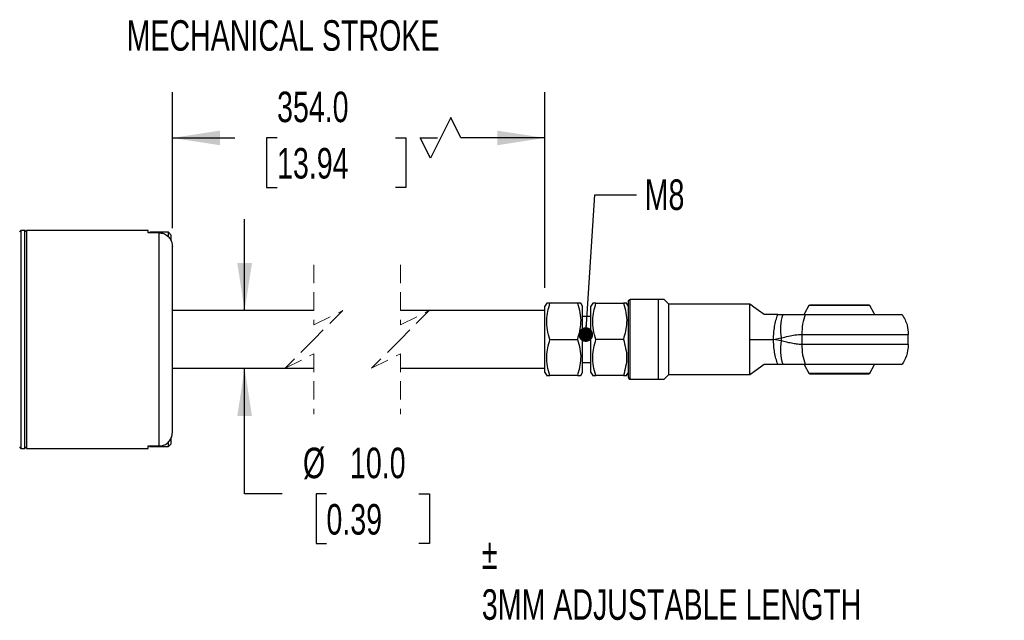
# Model space of a CAD drawing. Header units: millimetres. Extents: x 16 to 683, y 16 to 524.
# Tile 6 of 8: x 409 to 580, y 250 to 354. Entities that reach past the tile are written whole.
import ezdxf

# ---------------------------------------------------------------- set-up
doc = ezdxf.new("R2010")
doc.units = ezdxf.units.MM
doc.header["$LTSCALE"] = 2.5
doc.linetypes.add('HIDDEN', pattern=[1.905, 1.27, -0.635])
doc.layers.add('DIMENSIONS', color=140, linetype='Continuous', lineweight=25)
doc.styles.add('SLDTEXTSTYLE0', font='TXT', dxfattribs={"width": 0.7})
doc.dimstyles.new('SLDDIMSTYLE0', dxfattribs={"dimtxt": 5.39502, "dimasz": 8.255, "dimexe": 0, "dimexo": 0.0625, "dimgap": 1.348755, "dimtad": 0, "dimtih": 1, "dimtoh": 1, "dimrnd": 1e-09, "dimzin": 4, "dimdsep": 46, "dimtxsty": 'SLDTEXTSTYLE0', "dimsah": 1, "dimcen": 0.09, "dimadec": 0, "dimazin": 1, "dimtfac": 1, "dimtmove": 0, "dimatfit": 0, "dimfxl": 0, "dimfrac": 2, "dimtolj": 1, "dimtzin": 12, "dimarcsym": 0})
doc.dimstyles.new('SLDDIMSTYLE4', dxfattribs={"dimtxt": 5.39502, "dimasz": 8.255, "dimexe": 0, "dimexo": 0.0625, "dimgap": 1.348755, "dimtad": 0, "dimtih": 1, "dimtoh": 1, "dimrnd": 1e-09, "dimzin": 4, "dimdsep": 46, "dimtxsty": 'SLDTEXTSTYLE0', "dimsah": 1, "dimcen": 0.09, "dimadec": 0, "dimazin": 1, "dimtfac": 1, "dimtofl": 0, "dimtmove": 0, "dimatfit": 3, "dimfxl": 0, "dimfrac": 2, "dimtolj": 1, "dimtzin": 12, "dimarcsym": 0})
doc.dimstyles.new('SLDDIMSTYLE7', dxfattribs={"dimtxt": 0.18, "dimasz": 2.54, "dimexe": 0, "dimexo": 0.0625, "dimgap": 0, "dimtad": 0, "dimtih": 1, "dimtoh": 1, "dimdec": 0, "dimrnd": 1e-09, "dimzin": 0, "dimdsep": 46, "dimtxsty": 'Standard', "dimblk1": 'DOT', "dimblk2": 'DOT', "dimsah": 1, "dimcen": 0.09, "dimadec": 0, "dimazin": 0, "dimtfac": 2.54, "dimtdec": 0, "dimtofl": 0, "dimtmove": 0, "dimatfit": 3, "dimldrblk": 'DOT', "dimfxl": 0, "dimfrac": 2, "dimtolj": 1, "dimtzin": 0, "dimarcsym": 0})

# ---------------------------------------------------------------- blocks, each defined once
blk = doc.blocks.new('_D_14')
at = {"layer": 'DIMENSIONS'}
for p, q in [((447.89, 303.64), (447.89, 319.51)), ((447.89, 271.84), (447.89, 293.64)), ((454.37, 271.84), (447.89, 271.84)), ((462.07, 271.84), (460.26, 271.84)), ((460.26, 271.84), (460.26, 263.26)), ((478.1, 271.84), (479.92, 271.84)), ((479.92, 271.84), (479.92, 263.26)), ((460.26, 263.26), (462.07, 263.26)), ((479.92, 263.26), (478.1, 263.26))]:
    blk.add_line(p, q, dxfattribs=at)
for points in [[(447.89, 303.64), (449.16, 311.89), (446.62, 311.89)], [(447.89, 293.64), (446.62, 285.38), (449.16, 285.38)]]:
    blk.add_solid(points, dxfattribs=at)
at = {"layer": 'DIMENSIONS', "char_height": 5.292, "attachment_point": 1, "style": 'SLDTEXTSTYLE0'}
for s, insert in [('%%c', (458, 279.86)), ('10.0', (466.15, 279.86)), ('0.39', (462.07, 270.08))]:
    blk.add_mtext(s, dxfattribs=dict(at, insert=insert))
blk = doc.blocks.new('_D_15')
at = {"layer": 'DIMENSIONS'}
for p, q in [((435.37, 317.94), (435.37, 341.52)), ((499.93, 307.56), (499.93, 341.52)), ((483.62, 337.11), (480.09, 330.06)), ((485.38, 333.58), (483.62, 337.11)), ((435.37, 333.58), (446.2, 333.58)), ((453.51, 333.58), (451.7, 333.58)), ((451.7, 333.58), (451.7, 325.01)), ((474.03, 333.58), (475.85, 333.58)), ((475.85, 333.58), (475.85, 325.01)), ((480.09, 330.06), (478.33, 333.58)), ((478.33, 333.58), (481.34, 333.58)), ((499.93, 333.58), (485.38, 333.58)), ((451.7, 325.01), (453.51, 325.01)), ((475.85, 325.01), (474.03, 325.01))]:
    blk.add_line(p, q, dxfattribs=at)
for points in [[(435.37, 333.58), (443.63, 332.31), (443.63, 334.85)], [(499.93, 333.58), (491.68, 334.85), (491.68, 332.31)]]:
    blk.add_solid(points, dxfattribs=at)
at = {"layer": 'DIMENSIONS', "char_height": 5.292, "attachment_point": 1, "style": 'SLDTEXTSTYLE0'}
for s, insert in [('354.0', (453.51, 341.61)), ('13.94', (453.51, 331.83))]:
    blk.add_mtext(s, dxfattribs=dict(at, insert=insert))
blk = doc.blocks.new('_Dot')
at = {"color": 0, "linetype": 'ByBlock', "lineweight": -2}
blk.add_line((-0.5, 0), (-1, 0), dxfattribs=at)
at = {"color": 0, "linetype": 'ByBlock', "const_width": 0.5}
blk.add_lwpolyline([(-0.25, 0, 1), (0.25, 0, 1)], format="xyb", close=True, dxfattribs=at)

msp = doc.modelspace()

# ---------------------------------------------------------------- linework, layer by layer
for p, q in [((409.127, 317.538), (408.873, 317.284)), ((409.819, 317.538), (409.127, 317.538)), ((409.127, 317.538), (409.127, 279.84)), ((410.073, 317.284), (409.819, 317.538)), ((409.819, 279.738), (409.819, 317.538)), ((431.173, 317.538), (410.073, 317.538)), ((410.073, 317.538), (410.073, 279.738)), ((431.173, 317.12), (431.173, 317.538)), ((433.073, 317.12), (431.173, 317.12)), ((434.673, 317.238), (431.473, 317.238)), ((431.473, 317.12), (431.473, 317.238)), ((433.073, 280.155), (433.073, 317.12)), ((435.173, 316.738), (434.673, 317.238)), ((434.673, 316.434), (434.673, 317.238)), ((435.173, 315.659), (435.173, 316.738)), ((435.373, 282.514), (435.373, 314.761)), ((514.703, 291.738), (514.703, 305.538)), ((519.604, 305.538), (514.703, 305.538)), ((519.604, 291.738), (519.604, 305.538)), ((520.604, 305.538), (519.604, 305.538)), ((521.403, 304.739), (520.604, 305.538)), ((500.239, 304.916), (499.933, 304.388)), ((499.933, 298.638), (499.933, 304.388)), ((500.799, 304.916), (500.258, 304.916)), ((505.567, 304.916), (500.799, 304.916)), ((506.128, 304.916), (505.567, 304.916)), ((506.433, 304.388), (506.128, 304.916)), ((506.433, 292.888), (506.433, 304.388)), ((508.208, 304.916), (507.903, 304.388)), ((507.903, 303.617), (507.903, 304.388)), ((508.769, 304.916), (508.228, 304.916)), ((508.769, 304.916), (513.537, 304.916)), ((514.403, 304.388), (514.098, 304.916)), ((514.403, 292.038), (514.403, 305.238)), ((521.403, 292.537), (521.403, 304.739)), ((535.442, 304.738), (521.403, 304.738)), ((535.442, 298.638), (535.442, 304.738)), ((556.266, 304.494), (545.647, 304.494)), ((556.097, 304.588), (545.817, 304.588)), ((459.89, 303.638), (435.373, 303.638)), ((499.933, 303.638), (474.89, 303.638)), ((507.903, 302.638), (506.433, 302.638)), ((507.903, 292.888), (507.903, 303.617)), ((540.287, 302.938), (537.903, 302.938)), ((540.287, 302.938), (541.146, 302.938)), ((541.146, 302.938), (545.019, 302.938)), ((545.019, 302.938), (561.852, 302.938)), ((499.933, 292.888), (499.933, 298.638)), ((500.799, 298.638), (505.567, 298.638)), ((513.537, 298.638), (508.769, 298.638)), ((535.442, 298.638), (539.557, 298.638)), ((535.442, 292.538), (535.442, 298.638)), ((539.557, 298.638), (540.887, 298.901)), ((540.887, 298.374), (539.557, 298.638)), ((540.887, 298.901), (540.887, 298.374)), ((544.446, 299.514), (562.903, 299.514)), ((544.446, 299.514), (544.446, 297.761)), ((562.903, 297.761), (562.903, 299.514)), ((562.903, 297.761), (544.446, 297.761)), ((435.373, 293.638), (459.89, 293.638)), ((474.89, 293.638), (499.933, 293.638)), ((506.433, 294.638), (507.903, 294.638)), ((537.903, 294.338), (540.287, 294.338)), ((540.287, 294.338), (541.146, 294.338)), ((541.146, 294.338), (545.019, 294.338)), ((545.019, 294.338), (561.852, 294.338)), ((499.933, 292.888), (500.239, 292.359)), ((505.567, 292.359), (500.799, 292.359)), ((505.567, 292.359), (506.128, 292.359)), ((506.128, 292.359), (506.433, 292.888)), ((507.903, 292.888), (508.208, 292.359)), ((513.537, 292.359), (508.769, 292.359)), ((513.537, 292.359), (514.078, 292.359)), ((514.098, 292.359), (514.403, 292.888)), ((520.604, 291.738), (521.403, 292.537)), ((521.403, 292.538), (535.442, 292.538)), ((545.647, 292.781), (556.266, 292.781)), ((545.817, 292.688), (556.097, 292.688)), ((514.703, 291.738), (519.604, 291.738)), ((519.604, 291.738), (520.604, 291.738)), ((435.173, 280.538), (435.173, 281.598)), ((408.873, 279.992), (409.127, 279.738)), ((409.127, 279.84), (409.127, 279.738)), ((409.819, 279.738), (410.073, 279.992)), ((431.173, 280.155), (433.073, 280.155)), ((431.173, 279.738), (431.173, 280.155)), ((431.423, 280.068), (431.473, 280.038)), ((431.473, 280.038), (431.473, 280.155)), ((431.473, 280.038), (434.673, 280.038)), ((434.673, 280.038), (434.673, 280.851)), ((434.673, 280.038), (435.173, 280.538)), ((409.127, 279.738), (409.819, 279.738)), ((410.073, 279.738), (431.173, 279.738))]:
    msp.add_line(p, q)
at = {"color": 7, "linetype": 'HIDDEN', "lineweight": 18}
for p, q in [((459.89, 311.575), (459.89, 301.138)), ((474.89, 311.575), (474.89, 301.138)), ((459.89, 301.138), (464.89, 303.638)), ((464.89, 303.638), (459.89, 298.638)), ((474.89, 301.138), (479.89, 303.638)), ((479.89, 303.638), (474.89, 298.638)), ((459.89, 298.638), (454.89, 293.638)), ((474.89, 298.638), (469.89, 293.638)), ((454.89, 293.638), (459.89, 296.138)), ((459.89, 296.138), (459.89, 285.7)), ((469.89, 293.638), (474.89, 296.138)), ((474.89, 296.138), (474.89, 285.7))]:
    msp.add_line(p, q, dxfattribs=at)
at = {"flags": 128}
for points in [[(537.903, 302.938), (536.962, 303.626), (536.129, 304.235), (535.597, 304.624), (535.442, 304.738)], [(545.647, 304.494), (544.919, 303.134), (544.865, 303.011)], [(557.051, 303.006), (556.995, 303.134), (556.266, 304.494)], [(535.442, 292.538), (535.624, 292.67), (536.27, 293.143), (537.903, 294.338)], [(544.862, 294.269), (544.919, 294.141), (545.647, 292.781)], [(556.266, 292.781), (556.995, 294.141), (557.064, 294.298)]]:
    msp.add_lwpolyline(points, dxfattribs=at)
for centre, start, end in [((549.39, 300.383), 162.78507, 189.88826), ((549.39, 296.892), 170.11174, 197.21493)]:
    msp.add_arc(centre, 8.631, start, end)
for points, knots in [([(433.073, 317.12), (433.327, 317.095), (433.835, 317.045), (434.514, 316.653), (435.034, 316.075), (435.327, 315.409), (435.359, 314.954), (435.373, 314.761)], [0, 0, 0, 0, 0.2082805, 0.4164966, 0.6265866, 0.84115, 1, 1, 1, 1]), ([(514.403, 305.238), (514.405, 305.261), (514.408, 305.306), (514.435, 305.38), (514.478, 305.442), (514.535, 305.489), (514.606, 305.527), (514.665, 305.533), (514.703, 305.538)], [0, 0, 0, 0, 0.1516838, 0.284891, 0.4950135, 0.6265414, 0.7547177, 1, 1, 1, 1]), ([(500.799, 298.638), (500.639, 299.181), (500.315, 300.276), (500.133, 302.427), (500.541, 303.952), (500.799, 304.916)], [0, 0, 0, 0, 0.2658224, 0.5354586, 1, 1, 1, 1]), ([(505.567, 304.916), (505.728, 304.373), (506.052, 303.278), (506.233, 301.127), (505.825, 299.602), (505.567, 298.638)], [0, 0, 0, 0, 0.2658224, 0.5354586, 1, 1, 1, 1]), ([(508.769, 298.638), (508.609, 299.181), (508.285, 300.276), (508.103, 302.427), (508.511, 303.952), (508.769, 304.916)], [0, 0, 0, 0, 0.2658218, 0.5354585, 1, 1, 1, 1]), ([(513.537, 304.916), (513.698, 304.373), (514.022, 303.278), (514.203, 301.127), (513.795, 299.602), (513.537, 298.638)], [0, 0, 0, 0, 0.2658215, 0.5354582, 1, 1, 1, 1]), ([(514.078, 304.916), (514.084, 304.916), (514.281, 304.916), (513.904, 304.916), (513.537, 304.916)], [0, 0, 0, 0, 0.029305, 1, 1, 1, 1]), ([(545.647, 304.494), (545.659, 304.509), (545.681, 304.539), (545.739, 304.578), (545.787, 304.584), (545.817, 304.588)], [0, 0, 0, 0, 0.2768305, 0.56248592, 1, 1, 1, 1]), ([(556.097, 304.588), (556.116, 304.586), (556.153, 304.583), (556.216, 304.555), (556.248, 304.517), (556.266, 304.494)], [0, 0, 0, 0, 0.276729, 0.5625124, 1, 1, 1, 1]), ([(539.557, 298.638), (539.565, 299.006), (539.58, 299.755), (539.717, 300.867), (539.929, 301.943), (540.171, 302.615), (540.287, 302.938)], [0, 0, 0, 0, 0.25214165, 0.51182362, 0.76582546, 1, 1, 1, 1]), ([(545.019, 302.938), (544.854, 302.397), (544.512, 301.282), (544.469, 300.115), (544.446, 299.514)], [0, 0, 0, 0, 0.48434663, 1, 1, 1, 1]), ([(561.852, 302.938), (562.187, 302.338), (562.785, 301.268), (562.867, 300.05), (562.903, 299.514)], [0, 0, 0, 0, 0.55999913, 1, 1, 1, 1]), ([(500.799, 292.359), (500.639, 292.902), (500.315, 293.997), (500.133, 296.148), (500.541, 297.673), (500.799, 298.638)], [0, 0, 0, 0, 0.2658224, 0.5354586, 1, 1, 1, 1]), ([(505.567, 298.638), (505.728, 298.094), (506.052, 296.999), (506.233, 294.848), (505.825, 293.324), (505.567, 292.359)], [0, 0, 0, 0, 0.2658224, 0.5354586, 1, 1, 1, 1]), ([(508.769, 292.359), (508.609, 292.902), (508.285, 293.997), (508.103, 296.148), (508.511, 297.673), (508.769, 298.638)], [0, 0, 0, 0, 0.2658218, 0.5354585, 1, 1, 1, 1]), ([(513.537, 298.638), (513.818, 297.591), (514.378, 295.498), (513.818, 293.405), (513.537, 292.359)], [0, 0, 0, 0, 0.5, 1, 1, 1, 1]), ([(540.287, 294.338), (540.171, 294.66), (539.929, 295.333), (539.717, 296.408), (539.58, 297.52), (539.565, 298.269), (539.557, 298.638)], [0, 0, 0, 0, 0.2341745, 0.4881764, 0.7478584, 1, 1, 1, 1]), ([(540.887, 298.901), (541.302, 298.996), (542.093, 299.178), (543.271, 299.452), (544.052, 299.493), (544.446, 299.514)], [0, 0, 0, 0, 0.35278755, 0.67338074, 1, 1, 1, 1]), ([(544.446, 297.761), (544.15, 297.773), (543.552, 297.796), (542.663, 297.962), (541.778, 298.172), (541.184, 298.307), (540.887, 298.374)], [0, 0, 0, 0, 0.245795, 0.4951375, 0.7475193, 1, 1, 1, 1]), ([(544.446, 297.761), (544.469, 297.16), (544.512, 295.994), (544.854, 294.878), (545.019, 294.338)], [0, 0, 0, 0, 0.5156533, 1, 1, 1, 1]), ([(562.903, 297.761), (562.844, 297.077), (562.739, 295.856), (562.123, 294.802), (561.852, 294.338)], [0, 0, 0, 0, 0.5599995, 1, 1, 1, 1]), ([(500.258, 292.359), (500.253, 292.359), (500.055, 292.359), (500.433, 292.359), (500.799, 292.359)], [0, 0, 0, 0, 0.029305, 1, 1, 1, 1]), ([(508.228, 292.359), (508.223, 292.359), (508.025, 292.359), (508.403, 292.359), (508.769, 292.359)], [0, 0, 0, 0, 0.0292561, 1, 1, 1, 1]), ([(514.403, 292.038), (514.405, 292.014), (514.408, 291.969), (514.435, 291.896), (514.478, 291.833), (514.535, 291.787), (514.606, 291.748), (514.665, 291.742), (514.703, 291.738)], [0, 0, 0, 0, 0.1517042, 0.2849149, 0.4950145, 0.6265463, 0.7547212, 1, 1, 1, 1]), ([(545.817, 292.688), (545.798, 292.689), (545.761, 292.692), (545.698, 292.72), (545.666, 292.758), (545.647, 292.781)], [0, 0, 0, 0, 0.2768438, 0.5624586, 1, 1, 1, 1]), ([(556.266, 292.781), (556.255, 292.766), (556.233, 292.736), (556.175, 292.698), (556.127, 292.691), (556.097, 292.688)], [0, 0, 0, 0, 0.2767612, 0.562444, 1, 1, 1, 1]), ([(433.073, 280.155), (433.327, 280.18), (433.835, 280.23), (434.514, 280.622), (435.034, 281.201), (435.327, 281.867), (435.359, 282.321), (435.373, 282.514)], [0, 0, 0, 0, 0.2082804, 0.4164965, 0.6265862, 0.84115, 1, 1, 1, 1])]:
    msp.add_open_spline(points, degree=3, knots=knots)

# ---------------------------------------------------------------- texts
at = {"layer": 'DIMENSIONS', "attachment_point": 1, "style": 'SLDTEXTSTYLE0'}
for s, insert, char_height in [('MECHANICAL STROKE', (427.436, 353.993), 5.29167), ('M8', (517.223, 326.38), 5.2917), ('%%p^J3MM ADJUSTABLE LENGTH', (489, 264.123), 5.29167)]:
    msp.add_mtext(s, dxfattribs=dict(at, insert=insert, char_height=char_height))

# ---------------------------------------------------------------- dimensions: what is measured, and where the dimension line sits
at = {"layer": 'DIMENSIONS'}
dim = msp.add_linear_dim(base=(499.933, 333.583), p1=(435.373, 314.761), p2=(499.933, 304.388), text='354.0', dimstyle='SLDDIMSTYLE4', dxfattribs=at)
dim.commit()
dim.dimension.update_dxf_attribs({"geometry": '_D_15', "text_midpoint": (463.774, 333.583), "dimtype": 160})
dim = msp.add_linear_dim(base=(447.892, 293.638), p1=(431.173, 303.638), p2=(431.173, 293.638), angle=90, text='%%c<>', dimstyle='SLDDIMSTYLE0', dxfattribs=at)
dim.commit()
dim.dimension.update_dxf_attribs({"geometry": '_D_14', "text_midpoint": (447.892, 271.836), "dimtype": 160})

# ---------------------------------------------------------------- leaders
msp.add_leader([(507.017, 299.477), (508.557, 323.722), (515.81, 323.722)], dimstyle='SLDDIMSTYLE7', dxfattribs=at)

doc.saveas('drawing.dxf')
